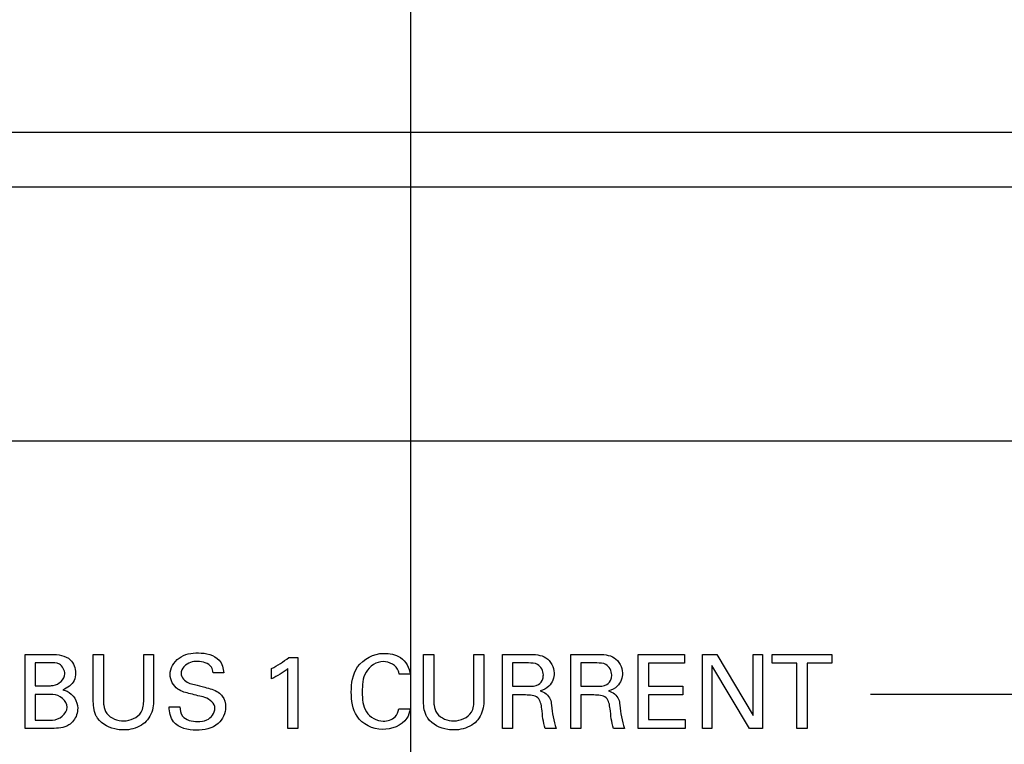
# Model space of a CAD drawing. Header units: inches. Extents: x 0 to 34, y 0 to 22.
# Tile 39 of 55: x 17.855 to 18.923, y 15.56 to 16.345. Entities that reach past the tile are written whole.
import ezdxf

# ---------------------------------------------------------------- set-up
doc = ezdxf.new("R2010")
doc.units = ezdxf.units.IN
doc.header["$LTSCALE"] = 1.87
doc.header["$MEASUREMENT"] = 0
doc.layers.get('0').update_dxf_attribs({"linetype": 'CONTINUOUS'})
doc.layers.add('DIMENSIONS', color=7, linetype='CONTINUOUS')
doc.styles.get("Standard").update_dxf_attribs({"font": 'txt', "width": 0.8})
doc.dimstyles.new('DIMSTYLE_1', dxfattribs={"dimtxt": 0.125, "dimasz": 0.18, "dimexe": 0.125, "dimexo": 0.0625, "dimgap": 0.09, "dimtad": 0, "dimtih": 1, "dimtoh": 1, "dimlfac": 2, "dimzin": 4, "dimdsep": 46, "dimtxsty": 'STANDARD', "dimblk": '_FILLED', "dimblk1": '_FILLED', "dimblk2": '_FILLED', "dimcen": 0.09, "dimadec": 0, "dimazin": 0, "dimtfac": 1, "dimtofl": 0, "dimtmove": 0, "dimatfit": 3, "dimldrblk": '_FILLED', "dimfxl": 1, "dimtolj": 1, "dimtzin": 4, "dimarcsym": 0})

# ---------------------------------------------------------------- blocks, each defined once
blk = doc.blocks.new('*D7')
at = {"layer": 'DIMENSIONS', "color": 2, "linetype": 'CONTINUOUS'}
blk.add_line((20.4867, 15.2689), (20.4867, 16.9109), dxfattribs=at)
at = {"layer": 'DIMENSIONS', "color": 2, "linetype": 'CONTINUOUS', "insert": (20.4242, 16.9734), "char_height": 0.125, "width": 1.625, "attachment_point": 1, "rotation": 90, "line_spacing_factor": 0.9}
blk.add_mtext('2X 80.64{\\Ftxt.shx;\\W1.000000;\\H0.125000; }[3.175]', dxfattribs=at)
blk = doc.blocks.new('_FILLED')
at = {"color": 0, "linetype": 'BYBLOCK'}
blk.add_solid([(0, 0), (-1, 0.1736), (-1, -0.1736)], dxfattribs=at)
blk = doc.blocks.new('*D8')
at = {"layer": 'DIMENSIONS', "color": 2, "linetype": 'CONTINUOUS'}
blk.add_line((18.279, 15.2624), (18.279, 16.9109), dxfattribs=at)
at = {"layer": 'DIMENSIONS', "color": 2, "linetype": 'CONTINUOUS', "insert": (18.2165, 16.9734), "char_height": 0.125, "width": 1.525, "attachment_point": 1, "rotation": 90, "line_spacing_factor": 0.9}
blk.add_mtext('2X 31.51{\\Ftxt.shx;\\W1.000000;\\H0.125000; }[1.24]', dxfattribs=at)
blk = doc.blocks.new('*D9')
at = {"layer": 'DIMENSIONS', "color": 2, "linetype": 'CONTINUOUS'}
blk.add_line((15.416, 14.9271), (15.416, 16.9109), dxfattribs=at)
at = {"layer": 'DIMENSIONS', "color": 2, "linetype": 'CONTINUOUS', "insert": (15.3535, 16.9734), "char_height": 0.125, "width": 1.425, "attachment_point": 1, "rotation": 90, "line_spacing_factor": 0.9}
blk.add_mtext('176.94{\\Ftxt.shx;\\W1.000000;\\H0.125000; }[6.966]', dxfattribs=at)

msp = doc.modelspace()

# ---------------------------------------------------------------- linework, layer by layer
at = {"color": 7, "linetype": 'CONTINUOUS'}
for p, q in [((13.3514, 16.2234), (21.8948, 16.2234)), ((13.5214, 16.1643), (21.7248, 16.1643)), ((21.4274, 15.8887), (13.8188, 15.8887))]:
    msp.add_line(p, q, dxfattribs=at)
at = {"color": 40, "linetype": 'CONTINUOUS'}
for p, q in [((17.8605, 15.5773), (17.8605, 15.6575)), ((17.8605, 15.6575), (17.8892, 15.6575)), ((17.9344, 15.6086), (17.9344, 15.6575)), ((17.9344, 15.6575), (17.9455, 15.6575)), ((17.9455, 15.6575), (17.9455, 15.6079)), ((17.9891, 15.6083), (17.9891, 15.6575)), ((17.9891, 15.6575), (17.9999, 15.6575)), ((17.9999, 15.6575), (17.9999, 15.6081)), ((18.2926, 15.6086), (18.2926, 15.6575)), ((18.2926, 15.6575), (18.3037, 15.6575)), ((18.3037, 15.6575), (18.3037, 15.6079)), ((18.3473, 15.6083), (18.3473, 15.6575)), ((18.3473, 15.6575), (18.3581, 15.6575)), ((18.3581, 15.6575), (18.3581, 15.6081)), ((18.3783, 15.5773), (18.3783, 15.6575)), ((18.3783, 15.6575), (18.407, 15.6575)), ((18.4524, 15.5773), (18.4524, 15.6575)), ((18.4524, 15.6575), (18.4811, 15.6575)), ((18.5254, 15.5773), (18.5254, 15.6575)), ((18.5254, 15.6575), (18.5758, 15.6575)), ((18.5758, 15.6575), (18.5758, 15.6481)), ((18.5954, 15.5773), (18.5954, 15.6575)), ((18.5954, 15.6575), (18.6108, 15.6575)), ((18.6108, 15.6575), (18.6503, 15.5912)), ((18.6503, 15.5912), (18.6503, 15.6575)), ((18.6503, 15.6575), (18.6605, 15.6575)), ((18.6605, 15.6575), (18.6605, 15.5773)), ((18.6708, 15.6481), (18.6708, 15.6575)), ((18.6708, 15.6575), (18.7356, 15.6575)), ((18.7356, 15.6575), (18.7356, 15.6481)), ((17.8713, 15.6484), (17.8713, 15.6236)), ((17.8873, 15.6484), (17.8713, 15.6484)), ((18.1464, 15.6542), (18.1563, 15.6542)), ((18.1563, 15.6542), (18.1563, 15.5773)), ((18.3891, 15.6482), (18.3891, 15.623)), ((18.4066, 15.6482), (18.3891, 15.6482)), ((18.4632, 15.6482), (18.4632, 15.623)), ((18.4807, 15.6482), (18.4632, 15.6482)), ((18.5365, 15.6481), (18.5365, 15.6231)), ((18.5758, 15.6481), (18.5365, 15.6481)), ((18.6977, 15.6481), (18.6708, 15.6481)), ((18.6977, 15.5773), (18.6977, 15.6481)), ((18.7087, 15.6481), (18.7087, 15.5773)), ((18.7356, 15.6481), (18.7087, 15.6481)), ((18.0759, 15.6375), (18.0643, 15.6375)), ((18.1277, 15.631), (18.1277, 15.6421)), ((18.1456, 15.5773), (18.1456, 15.6421)), ((18.2782, 15.6359), (18.2663, 15.6359)), ((18.6055, 15.6454), (18.6055, 15.5773)), ((18.6463, 15.5773), (18.6055, 15.6454)), ((17.8713, 15.6236), (17.8869, 15.6236)), ((18.3891, 15.623), (18.4066, 15.623)), ((18.4632, 15.623), (18.4807, 15.623)), ((18.5365, 15.6231), (18.5739, 15.6231)), ((18.5739, 15.6231), (18.5739, 15.6137)), ((18.7774, 15.6144), (19.384, 15.6144)), ((17.8713, 15.6141), (17.8713, 15.5863)), ((17.8907, 15.6141), (17.8713, 15.6141)), ((18.3893, 15.6135), (18.3893, 15.5773)), ((18.4033, 15.6135), (18.3893, 15.6135)), ((18.4634, 15.6135), (18.4634, 15.5773)), ((18.4774, 15.6135), (18.4634, 15.6135)), ((18.5365, 15.6137), (18.5365, 15.5871)), ((18.5739, 15.6137), (18.5365, 15.6137)), ((18.0167, 15.6007), (18.0283, 15.6007)), ((18.2658, 15.5984), (18.278, 15.5984)), ((17.8713, 15.5863), (17.8903, 15.5863)), ((18.5365, 15.5871), (18.5766, 15.5871)), ((18.5766, 15.5871), (18.5766, 15.5773)), ((17.8897, 15.5773), (17.8605, 15.5773)), ((18.1563, 15.5773), (18.1456, 15.5773)), ((18.3893, 15.5773), (18.3783, 15.5773)), ((18.4364, 15.5773), (18.4245, 15.5773)), ((18.4634, 15.5773), (18.4524, 15.5773)), ((18.5105, 15.5773), (18.4986, 15.5773)), ((18.5766, 15.5773), (18.5254, 15.5773)), ((18.6055, 15.5773), (18.5954, 15.5773)), ((18.6605, 15.5773), (18.6463, 15.5773)), ((18.7087, 15.5773), (18.6977, 15.5773))]:
    msp.add_line(p, q, dxfattribs=at)
for points in [[(17.8892, 15.6575), (17.8962, 15.6575), (17.9044, 15.6566), (17.9094, 15.6516)], [(18.0484, 15.6591), (18.0564, 15.6591), (18.0656, 15.6571), (18.071, 15.6512)], [(18.407, 15.6575), (18.4132, 15.6575), (18.4201, 15.6572), (18.4254, 15.6538)], [(18.4811, 15.6575), (18.4874, 15.6575), (18.4942, 15.6572), (18.4995, 15.6538)], [(17.9094, 15.6516), (17.9131, 15.6481), (17.9151, 15.6424), (17.9151, 15.6373)], [(18.071, 15.6512), (18.0742, 15.6476), (18.0755, 15.6424), (18.0759, 15.6375)], [(18.1277, 15.6421), (18.1343, 15.6455), (18.1407, 15.6494), (18.1464, 15.6542)], [(18.4254, 15.6538), (18.4307, 15.6505), (18.4343, 15.6436), (18.4343, 15.6374)], [(18.4995, 15.6538), (18.5048, 15.6505), (18.5084, 15.6436), (18.5084, 15.6374)], [(18.1456, 15.6421), (18.1402, 15.6376), (18.1341, 15.634), (18.1277, 15.631)], [(18.4343, 15.6374), (18.4343, 15.6323), (18.4323, 15.6268), (18.4286, 15.6232)], [(18.5084, 15.6374), (18.5084, 15.6323), (18.5064, 15.6268), (18.5028, 15.6232)], [(18.0262, 15.6199), (18.0213, 15.6232), (18.0178, 15.6297), (18.0178, 15.6356)], [(18.4066, 15.623), (18.4102, 15.623), (18.4141, 15.6229), (18.4172, 15.6247)], [(18.4286, 15.6232), (18.4261, 15.6206), (18.4227, 15.6189), (18.4192, 15.618)], [(18.4807, 15.623), (18.4843, 15.623), (18.4882, 15.6229), (18.4913, 15.6247)], [(18.5028, 15.6232), (18.5002, 15.6206), (18.4968, 15.6189), (18.4933, 15.618)], [(17.9061, 15.6002), (17.9061, 15.6071), (17.8976, 15.6141), (17.8907, 15.6141)], [(17.8903, 15.5863), (17.8973, 15.5863), (17.9061, 15.5932), (17.9061, 15.6002)], [(17.9491, 15.5934), (17.9531, 15.5881), (17.9608, 15.5855), (17.9674, 15.5855)], [(18.0214, 15.5845), (18.018, 15.589), (18.0167, 15.5951), (18.0167, 15.6007)], [(18.2619, 15.59), (18.264, 15.5922), (18.2652, 15.5953), (18.2658, 15.5984)], [(18.3073, 15.5934), (18.3113, 15.5881), (18.319, 15.5855), (18.3256, 15.5855)], [(18.4245, 15.5773), (18.4223, 15.5841), (18.4218, 15.5914), (18.4209, 15.5985)], [(18.4314, 15.6025), (18.4324, 15.594), (18.4336, 15.5854), (18.4364, 15.5773)], [(18.4986, 15.5773), (18.4964, 15.5841), (18.4959, 15.5914), (18.495, 15.5985)], [(18.5055, 15.6025), (18.5065, 15.594), (18.5077, 15.5854), (18.5105, 15.5773)], [(18.0463, 15.5754), (18.0375, 15.5754), (18.0268, 15.5775), (18.0214, 15.5845)], [(18.2489, 15.5852), (18.2535, 15.5852), (18.2586, 15.5866), (18.2619, 15.59)], [(17.9079, 15.581), (17.9027, 15.5776), (17.8959, 15.5773), (17.8897, 15.5773)]]:
    msp.add_open_spline(points, degree=3, dxfattribs=at)
for points, knots in [([(18.0178, 15.6356), (18.0178, 15.6424), (18.0262, 15.6568), (18.0412, 15.6591), (18.0484, 15.6591)], [0, 0, 0, 0, 0.483207, 1, 1, 1, 1]), ([(18.2143, 15.6165), (18.2143, 15.6259), (18.2172, 15.6475), (18.2388, 15.6586), (18.2494, 15.6586)], [0, 0, 0, 0, 0.469756, 1, 1, 1, 1]), ([(18.2494, 15.6586), (18.2556, 15.6586), (18.2698, 15.6565), (18.2776, 15.6429), (18.2782, 15.6359)], [0, 0, 0, 0, 0.469106, 1, 1, 1, 1]), ([(17.9035, 15.6363), (17.9035, 15.6403), (17.8991, 15.6489), (17.8908, 15.6484), (17.8873, 15.6484)], [0, 0, 0, 0, 0.534991, 1, 1, 1, 1]), ([(18.0474, 15.6498), (18.0449, 15.6498), (18.0371, 15.6495), (18.0296, 15.6421), (18.0296, 15.6368)], [0, 0, 0, 0, 0.321164, 1, 1, 1, 1]), ([(18.0643, 15.6375), (18.0642, 15.6397), (18.0623, 15.6476), (18.0528, 15.6498), (18.0474, 15.6498)], [0, 0, 0, 0, 0.281191, 1, 1, 1, 1]), ([(18.249, 15.6498), (18.2417, 15.6498), (18.2267, 15.6395), (18.2262, 15.624), (18.2262, 15.6166)], [0, 0, 0, 0, 0.499835, 1, 1, 1, 1]), ([(18.2663, 15.6359), (18.2661, 15.637), (18.2649, 15.6447), (18.2555, 15.6498), (18.249, 15.6498)], [0, 0, 0, 0, 0.148024, 1, 1, 1, 1]), ([(18.4226, 15.6352), (18.4226, 15.6395), (18.4182, 15.6481), (18.4099, 15.6482), (18.4066, 15.6482)], [0, 0, 0, 0, 0.570352, 1, 1, 1, 1]), ([(18.4968, 15.6352), (18.4968, 15.6395), (18.4923, 15.6481), (18.484, 15.6482), (18.4807, 15.6482)], [0, 0, 0, 0, 0.570338, 1, 1, 1, 1]), ([(17.8869, 15.6236), (17.8883, 15.6236), (17.8954, 15.6235), (17.9035, 15.6304), (17.9035, 15.6363)], [0, 0, 0, 0, 0.192528, 1, 1, 1, 1]), ([(17.9151, 15.6373), (17.9151, 15.6345), (17.914, 15.6262), (17.9064, 15.621), (17.9015, 15.6192)], [0, 0, 0, 0, 0.349479, 1, 1, 1, 1]), ([(18.0296, 15.6368), (18.0296, 15.6325), (18.0357, 15.6265), (18.0419, 15.6254), (18.0441, 15.6249)], [0, 0, 0, 0, 0.659783, 1, 1, 1, 1]), ([(18.4172, 15.6247), (18.4194, 15.626), (18.4222, 15.6297), (18.4226, 15.6337), (18.4226, 15.6352)], [0, 0, 0, 0, 0.640735, 1, 1, 1, 1]), ([(18.4913, 15.6247), (18.4936, 15.626), (18.4963, 15.6297), (18.4968, 15.6337), (18.4968, 15.6352)], [0, 0, 0, 0, 0.640735, 1, 1, 1, 1]), ([(17.9015, 15.6192), (17.903, 15.6188), (17.9116, 15.6163), (17.9175, 15.6064), (17.9175, 15.5992)], [0, 0, 0, 0, 0.178236, 1, 1, 1, 1]), ([(18.048, 15.6127), (18.0453, 15.6134), (18.0379, 15.6153), (18.0302, 15.6171), (18.0262, 15.6199)], [0, 0, 0, 0, 0.358443, 1, 1, 1, 1]), ([(18.0441, 15.6249), (18.0479, 15.6239), (18.0566, 15.6216), (18.0657, 15.6193), (18.07, 15.6164)], [0, 0, 0, 0, 0.433528, 1, 1, 1, 1]), ([(18.07, 15.6164), (18.0716, 15.6153), (18.0763, 15.6111), (18.078, 15.6046), (18.078, 15.6004)], [0, 0, 0, 0, 0.325477, 1, 1, 1, 1]), ([(18.248, 15.5761), (18.2376, 15.5761), (18.2168, 15.5868), (18.2143, 15.6076), (18.2143, 15.6165)], [0, 0, 0, 0, 0.536071, 1, 1, 1, 1]), ([(18.2262, 15.6166), (18.2262, 15.6093), (18.2268, 15.5938), (18.2419, 15.5852), (18.2489, 15.5852)], [0, 0, 0, 0, 0.51233, 1, 1, 1, 1]), ([(18.4192, 15.618), (18.4238, 15.6168), (18.4304, 15.6117), (18.4312, 15.6047), (18.4314, 15.6025)], [0, 0, 0, 0, 0.686583, 1, 1, 1, 1]), ([(18.4933, 15.618), (18.4979, 15.6168), (18.5045, 15.6117), (18.5053, 15.6047), (18.5055, 15.6025)], [0, 0, 0, 0, 0.686582, 1, 1, 1, 1]), ([(17.9391, 15.5884), (17.9384, 15.5893), (17.9348, 15.5954), (17.9344, 15.6028), (17.9344, 15.6086)], [0, 0, 0, 0, 0.164899, 1, 1, 1, 1]), ([(17.9455, 15.6079), (17.9455, 15.606), (17.9457, 15.601), (17.9472, 15.596), (17.9491, 15.5934)], [0, 0, 0, 0, 0.369164, 1, 1, 1, 1]), ([(17.9674, 15.5855), (17.9744, 15.5855), (17.9882, 15.5909), (17.9891, 15.6037), (17.9891, 15.6083)], [0, 0, 0, 0, 0.60401, 1, 1, 1, 1]), ([(17.9999, 15.6081), (17.9999, 15.6067), (17.9998, 15.5993), (17.9972, 15.5915), (17.9933, 15.5867)], [0, 0, 0, 0, 0.179489, 1, 1, 1, 1]), ([(18.0664, 15.5992), (18.0664, 15.6045), (18.058, 15.6109), (18.0505, 15.6121), (18.048, 15.6127)], [0, 0, 0, 0, 0.667537, 1, 1, 1, 1]), ([(18.2973, 15.5884), (18.2966, 15.5893), (18.293, 15.5954), (18.2926, 15.6028), (18.2926, 15.6086)], [0, 0, 0, 0, 0.164954, 1, 1, 1, 1]), ([(18.3037, 15.6079), (18.3037, 15.606), (18.3039, 15.601), (18.3055, 15.596), (18.3073, 15.5934)], [0, 0, 0, 0, 0.369201, 1, 1, 1, 1]), ([(18.3256, 15.5855), (18.3327, 15.5855), (18.3464, 15.5909), (18.3473, 15.6037), (18.3473, 15.6083)], [0, 0, 0, 0, 0.60401, 1, 1, 1, 1]), ([(18.3581, 15.6081), (18.3581, 15.6067), (18.358, 15.5993), (18.3554, 15.5915), (18.3515, 15.5867)], [0, 0, 0, 0, 0.179493, 1, 1, 1, 1]), ([(18.4209, 15.5985), (18.4204, 15.6027), (18.4186, 15.6131), (18.4079, 15.6135), (18.4033, 15.6135)], [0, 0, 0, 0, 0.479549, 1, 1, 1, 1]), ([(18.495, 15.5985), (18.4945, 15.6027), (18.4927, 15.6131), (18.482, 15.6135), (18.4774, 15.6135)], [0, 0, 0, 0, 0.479539, 1, 1, 1, 1]), ([(17.9175, 15.5992), (17.9175, 15.5968), (17.9165, 15.5896), (17.9117, 15.5835), (17.9079, 15.581)], [0, 0, 0, 0, 0.343023, 1, 1, 1, 1]), ([(18.0283, 15.6007), (18.0284, 15.5973), (18.0302, 15.5869), (18.0418, 15.5848), (18.0476, 15.5848)], [0, 0, 0, 0, 0.373055, 1, 1, 1, 1]), ([(18.078, 15.6004), (18.078, 15.5939), (18.0709, 15.5783), (18.0545, 15.5754), (18.0463, 15.5754)], [0, 0, 0, 0, 0.443345, 1, 1, 1, 1]), ([(18.0476, 15.5848), (18.051, 15.5848), (18.0598, 15.5853), (18.0664, 15.594), (18.0664, 15.5992)], [0, 0, 0, 0, 0.395908, 1, 1, 1, 1]), ([(18.278, 15.5984), (18.2776, 15.5948), (18.2734, 15.5815), (18.2577, 15.5761), (18.248, 15.5761)], [0, 0, 0, 0, 0.268345, 1, 1, 1, 1]), ([(17.9674, 15.5756), (17.9652, 15.5756), (17.9548, 15.5763), (17.9438, 15.5816), (17.9391, 15.5884)], [0, 0, 0, 0, 0.208492, 1, 1, 1, 1]), ([(17.9933, 15.5867), (17.9915, 15.5844), (17.9842, 15.5779), (17.9741, 15.5756), (17.9674, 15.5756)], [0, 0, 0, 0, 0.306148, 1, 1, 1, 1]), ([(18.3256, 15.5756), (18.3234, 15.5756), (18.313, 15.5763), (18.3021, 15.5816), (18.2973, 15.5884)], [0, 0, 0, 0, 0.208699, 1, 1, 1, 1]), ([(18.3515, 15.5867), (18.3497, 15.5844), (18.3424, 15.5779), (18.3323, 15.5756), (18.3256, 15.5756)], [0, 0, 0, 0, 0.306156, 1, 1, 1, 1])]:
    msp.add_open_spline(points, degree=3, knots=knots, dxfattribs=at)

# ---------------------------------------------------------------- dimensions: what is measured, and where the dimension line sits
at = {"layer": 'DIMENSIONS', "color": 2, "linetype": 'CONTINUOUS'}
for feature_location, offset, origin, picture, middle in [((20.48666, 15.26892), (0, 1.64197), (18.89919, 13.88038), '*D7', (20.48666, 17.78589)), ((18.279, 15.2624), (0, 1.6484), (18.8992, 13.8804), '*D8', (18.279, 17.7359))]:
    dim = msp.add_ordinate_dim(feature_location=feature_location, offset=offset, dtype=1, origin=origin, text='2X <>', dimstyle='DIMSTYLE_1', override={"dimtad": 1, "dimtih": 0, "dimtoh": 0}, dxfattribs=at)
    dim.commit()
    dim.dimension.update_dxf_attribs({"geometry": picture, "text_midpoint": middle})
dim = msp.add_ordinate_dim(feature_location=(15.416, 14.9271), offset=(0, 1.9838), dtype=1, origin=(18.8992, 14.8646), dimstyle='DIMSTYLE_1', override={"dimtad": 1, "dimtih": 0, "dimtoh": 0}, dxfattribs=at)
dim.commit()
dim.dimension.update_dxf_attribs({"geometry": '*D9', "text_midpoint": (15.416, 17.6859)})

doc.saveas('drawing.dxf')
